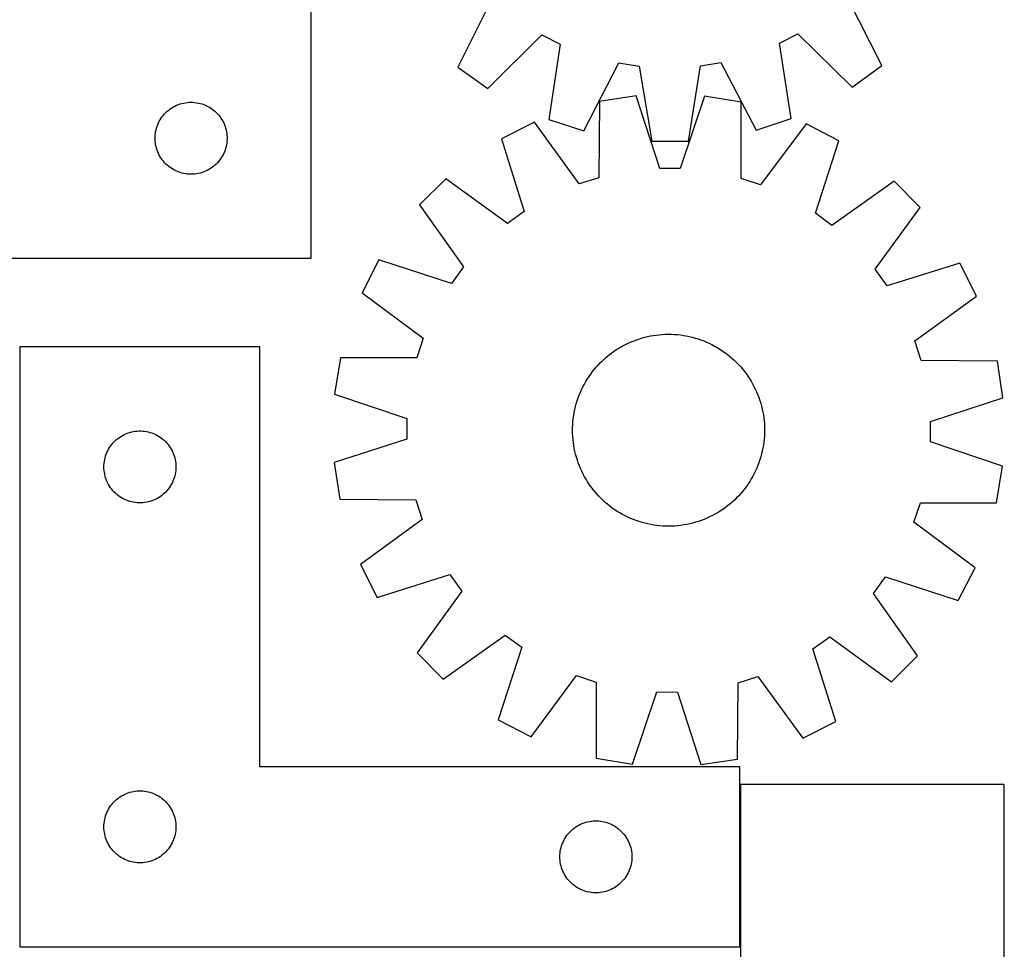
# Model space of a CAD drawing. Header units: millimetres. Extents: x 7 to 1493, y 9 to 2993.
# Tile 11 of 13: x 1083 to 1493, y 2113 to 2501. Entities that reach past the tile are written whole.
import ezdxf

# ---------------------------------------------------------------- set-up
doc = ezdxf.new("R2010")
doc.units = ezdxf.units.MM
doc.layers.add('COMMON', color=5, linetype='CONTINUOUS', true_color=0x0000ff)
doc.layers.add('CUT', color=7, linetype='CONTINUOUS', true_color=0x000000)

msp = doc.modelspace()

# ---------------------------------------------------------------- linework, layer by layer
at = {"layer": 'COMMON'}
msp.add_line((1383.350701, 2181.972525), (1383.350701, 2114.348606), dxfattribs=at)
at = {"layer": 'CUT'}
for p, q in [((1204.558714, 2401.33571), (1204.558714, 2701.33571)), ((1279.845589, 2509.431325), (1265.687806, 2480.996629)), ((1442.465345, 2481.659772), (1428.094629, 2509.987449)), ((1399.758634, 2490.899803), (1407.383774, 2494.821105)), ((1407.383774, 2494.821105), (1430.051781, 2472.569448)), ((1278.169219, 2471.999694), (1300.669646, 2494.42079)), ((1300.669646, 2494.42079), (1308.323991, 2490.556805)), ((1404.672263, 2459.517785), (1399.758634, 2490.899803)), ((1308.323991, 2490.556805), (1303.645943, 2459.138807)), ((1318.296679, 2454.439182), (1332.767356, 2482.715925)), ((1332.767356, 2482.715925), (1341.241108, 2481.406381)), ((1366.911095, 2481.502676), (1375.374783, 2482.875758)), ((1375.374783, 2482.875758), (1390.057198, 2454.708376)), ((1265.687806, 2480.996629), (1278.169219, 2471.999694)), ((1341.241108, 2481.406381), (1346.500715, 2450.080492)), ((1361.886657, 2450.138209), (1366.911095, 2481.502676)), ((1430.051781, 2472.569448), (1442.465345, 2481.659772)), ((1150.738647, 2465.841126), (1151.490433, 2466.018546)), ((1151.490433, 2466.018546), (1152.250355, 2466.157029)), ((1152.250355, 2466.157029), (1153.016399, 2466.256209)), ((1153.016399, 2466.256209), (1153.786533, 2466.315822)), ((1153.786533, 2466.315822), (1154.558714, 2466.33571)), ((1154.558714, 2466.33571), (1155.330895, 2466.315822)), ((1155.330895, 2466.315822), (1156.101029, 2466.256209)), ((1156.101029, 2466.256209), (1156.867072, 2466.157029)), ((1156.867072, 2466.157029), (1157.626995, 2466.018546)), ((1157.626995, 2466.018546), (1158.378781, 2465.841126)), ((1324.820589, 2466.662125), (1324.472014, 2434.899675)), ((1340.030119, 2468.986074), (1324.820589, 2466.662125)), ((1349.847674, 2438.776963), (1340.030119, 2468.986074)), ((1368.568542, 2468.830345), (1358.42189, 2438.730175)), ((1383.751804, 2466.340548), (1368.568542, 2468.830345)), ((1383.753725, 2434.576185), (1383.751804, 2466.340548)), ((1143.550433, 2461.524811), (1144.089552, 2462.077993)), ((1144.089552, 2462.077993), (1144.656432, 2462.602689)), ((1144.656432, 2462.602689), (1145.249572, 2463.097508)), ((1145.249572, 2463.097508), (1145.867397, 2463.561136)), ((1145.867397, 2463.561136), (1146.508271, 2463.992344)), ((1146.508271, 2463.992344), (1147.170493, 2464.389989)), ((1147.170493, 2464.389989), (1147.852307, 2464.753017)), ((1147.852307, 2464.753017), (1148.551905, 2465.080464)), ((1148.551905, 2465.080464), (1149.267433, 2465.371463)), ((1149.267433, 2465.371463), (1149.996991, 2465.625241)), ((1149.996991, 2465.625241), (1150.738647, 2465.841126)), ((1158.378781, 2465.841126), (1159.120436, 2465.625241)), ((1159.120436, 2465.625241), (1159.849995, 2465.371463)), ((1159.849995, 2465.371463), (1160.565522, 2465.080464)), ((1160.565522, 2465.080464), (1161.265121, 2464.753017)), ((1161.265121, 2464.753017), (1161.946935, 2464.389989)), ((1161.946935, 2464.389989), (1162.609157, 2463.992344)), ((1162.609157, 2463.992344), (1163.25003, 2463.561136)), ((1163.25003, 2463.561136), (1163.867856, 2463.097508)), ((1163.867856, 2463.097508), (1164.460996, 2462.602689)), ((1164.460996, 2462.602689), (1165.027876, 2462.077993)), ((1165.027876, 2462.077993), (1165.566994, 2461.524811)), ((1140.97318, 2457.694426), (1141.318532, 2458.385362)), ((1141.318532, 2458.385362), (1141.698994, 2459.057603)), ((1141.698994, 2459.057603), (1142.113559, 2459.709366)), ((1142.113559, 2459.709366), (1142.561125, 2460.338925)), ((1142.561125, 2460.338925), (1143.040507, 2460.944608)), ((1143.040507, 2460.944608), (1143.550433, 2461.524811)), ((1165.566994, 2461.524811), (1166.076921, 2460.944608)), ((1166.076921, 2460.944608), (1166.556303, 2460.338925)), ((1166.556303, 2460.338925), (1167.003869, 2459.709366)), ((1167.003869, 2459.709366), (1167.418433, 2459.057603)), ((1167.418433, 2459.057603), (1167.798896, 2458.385362)), ((1167.798896, 2458.385362), (1168.144248, 2457.694426)), ((1297.630813, 2457.991375), (1283.88383, 2451.081165)), ((1316.302991, 2432.294594), (1297.630813, 2457.991375)), ((1303.645943, 2459.138807), (1318.296679, 2454.439182)), ((1390.057198, 2454.708376), (1404.672263, 2459.517785)), ((1139.682874, 2453.261686), (1139.801745, 2454.024922)), ((1139.801745, 2454.024922), (1139.959748, 2454.781027)), ((1139.959748, 2454.781027), (1140.156466, 2455.527995)), ((1140.156466, 2455.527995), (1140.391375, 2456.263846)), ((1140.391375, 2456.263846), (1140.663854, 2456.986629)), ((1140.663854, 2456.986629), (1140.97318, 2457.694426)), ((1168.144248, 2457.694426), (1168.453573, 2456.986629)), ((1168.453573, 2456.986629), (1168.726052, 2456.263846)), ((1168.726052, 2456.263846), (1168.960962, 2455.527995)), ((1168.960962, 2455.527995), (1169.157679, 2454.781027)), ((1169.157679, 2454.781027), (1169.315683, 2454.024922)), ((1169.315683, 2454.024922), (1169.434554, 2453.261686)), ((1410.845334, 2457.373583), (1391.893831, 2431.882109)), ((1424.516086, 2450.31376), (1410.845334, 2457.373583)), ((1139.563687, 2451.721929), (1139.603451, 2452.493342)), ((1139.563687, 2450.949492), (1139.563687, 2451.721929)), ((1139.603451, 2450.178079), (1139.563687, 2450.949492)), ((1139.603451, 2452.493342), (1139.682874, 2453.261686)), ((1139.682874, 2449.409735), (1139.603451, 2450.178079)), ((1169.434554, 2453.261686), (1169.513977, 2452.493342)), ((1169.513977, 2450.178079), (1169.434554, 2449.409735)), ((1169.513977, 2452.493342), (1169.553741, 2451.721929)), ((1169.553741, 2450.949492), (1169.513977, 2450.178079)), ((1169.553741, 2451.721929), (1169.553741, 2450.949492)), ((1283.88383, 2451.081165), (1293.367452, 2420.765564)), ((1346.500715, 2450.080492), (1361.886657, 2450.138209)), ((1414.702184, 2420.103462), (1424.516086, 2450.31376)), ((1139.801745, 2448.646499), (1139.682874, 2449.409735)), ((1139.959748, 2447.890394), (1139.801745, 2448.646499)), ((1140.156466, 2447.143426), (1139.959748, 2447.890394)), ((1140.391375, 2446.407575), (1140.156466, 2447.143426)), ((1140.663854, 2445.684792), (1140.391375, 2446.407575)), ((1140.97318, 2444.976995), (1140.663854, 2445.684792)), ((1168.453573, 2445.684792), (1168.144248, 2444.976995)), ((1168.726052, 2446.407575), (1168.453573, 2445.684792)), ((1168.960962, 2447.143426), (1168.726052, 2446.407575)), ((1169.157679, 2447.890394), (1168.960962, 2447.143426)), ((1169.315683, 2448.646499), (1169.157679, 2447.890394)), ((1169.434554, 2449.409735), (1169.315683, 2448.646499)), ((1141.318532, 2444.286059), (1140.97318, 2444.976995)), ((1141.698994, 2443.613818), (1141.318532, 2444.286059)), ((1142.113559, 2442.962055), (1141.698994, 2443.613818)), ((1142.561125, 2442.332496), (1142.113559, 2442.962055)), ((1143.040507, 2441.726813), (1142.561125, 2442.332496)), ((1143.550433, 2441.14661), (1143.040507, 2441.726813)), ((1166.076921, 2441.726813), (1165.566994, 2441.14661)), ((1166.556303, 2442.332496), (1166.076921, 2441.726813)), ((1167.003869, 2442.962055), (1166.556303, 2442.332496)), ((1167.418433, 2443.613818), (1167.003869, 2442.962055)), ((1167.798896, 2444.286059), (1167.418433, 2443.613818)), ((1168.144248, 2444.976995), (1167.798896, 2444.286059)), ((1144.089552, 2440.593428), (1143.550433, 2441.14661)), ((1144.656432, 2440.068732), (1144.089552, 2440.593428)), ((1145.249572, 2439.573913), (1144.656432, 2440.068732)), ((1145.867397, 2439.110285), (1145.249572, 2439.573913)), ((1146.508271, 2438.679077), (1145.867397, 2439.110285)), ((1147.170493, 2438.281432), (1146.508271, 2438.679077)), ((1147.852307, 2437.918404), (1147.170493, 2438.281432)), ((1148.551905, 2437.590957), (1147.852307, 2437.918404)), ((1149.267433, 2437.299958), (1148.551905, 2437.590957)), ((1149.996991, 2437.04618), (1149.267433, 2437.299958)), ((1159.849995, 2437.299958), (1159.120436, 2437.04618)), ((1160.565522, 2437.590957), (1159.849995, 2437.299958)), ((1161.265121, 2437.918404), (1160.565522, 2437.590957)), ((1161.946935, 2438.281432), (1161.265121, 2437.918404)), ((1162.609157, 2438.679077), (1161.946935, 2438.281432)), ((1163.25003, 2439.110285), (1162.609157, 2438.679077)), ((1163.867856, 2439.573913), (1163.25003, 2439.110285)), ((1164.460996, 2440.068732), (1163.867856, 2439.573913)), ((1165.027876, 2440.593428), (1164.460996, 2440.068732)), ((1165.566994, 2441.14661), (1165.027876, 2440.593428)), ((1358.42189, 2438.730175), (1349.847674, 2438.776963)), ((1150.738647, 2436.830295), (1149.996991, 2437.04618)), ((1151.490433, 2436.652875), (1150.738647, 2436.830295)), ((1152.250355, 2436.514392), (1151.490433, 2436.652875)), ((1153.016399, 2436.415212), (1152.250355, 2436.514392)), ((1153.786533, 2436.355599), (1153.016399, 2436.415212)), ((1154.558714, 2436.33571), (1153.786533, 2436.355599)), ((1155.330895, 2436.355599), (1154.558714, 2436.33571)), ((1156.101029, 2436.415212), (1155.330895, 2436.355599)), ((1156.867072, 2436.514392), (1156.101029, 2436.415212)), ((1157.626995, 2436.652875), (1156.867072, 2436.514392)), ((1158.378781, 2436.830295), (1157.626995, 2436.652875)), ((1159.120436, 2437.04618), (1158.378781, 2436.830295)), ((1260.704226, 2434.432688), (1249.76544, 2423.612637)), ((1286.403264, 2415.763618), (1260.704226, 2434.432688)), ((1324.472014, 2434.899675), (1316.302991, 2432.294594)), ((1391.893831, 2431.882109), (1383.753725, 2434.576185)), ((1447.512619, 2433.413308), (1421.61137, 2415.025812)), ((1458.332671, 2422.474523), (1447.512619, 2433.413308)), ((1249.76544, 2423.612637), (1268.152937, 2397.711387)), ((1439.663601, 2396.775484), (1458.332671, 2422.474523)), ((1293.367452, 2420.765564), (1286.403264, 2415.763618)), ((1421.61137, 2415.025812), (1414.702184, 2420.103462)), ((954.558714, 2401.33571), (1204.558714, 2401.33571)), ((1232.864989, 2400.616103), (1225.805165, 2386.945352)), ((1263.075287, 2390.802202), (1232.864989, 2400.616103)), ((1268.152937, 2397.711387), (1263.075287, 2390.802202)), ((1444.665546, 2389.811296), (1439.663601, 2396.775484)), ((1474.981147, 2399.294918), (1444.665546, 2389.811296)), ((1481.891357, 2385.547935), (1474.981147, 2399.294918)), ((1225.805165, 2386.945352), (1251.29664, 2367.993849)), ((1456.194577, 2366.875757), (1481.891357, 2385.547935)), ((1251.29664, 2367.993849), (1248.602563, 2359.853743)), ((1339.899668, 2367.242025), (1341.087526, 2367.651903)), ((1341.087526, 2367.651903), (1342.287672, 2368.024268)), ((1342.287672, 2368.024268), (1343.498923, 2368.358752)), ((1343.498923, 2368.358752), (1344.720082, 2368.655024)), ((1344.720082, 2368.655024), (1345.949944, 2368.912792)), ((1345.949944, 2368.912792), (1347.187297, 2369.131803)), ((1347.187297, 2369.131803), (1348.430918, 2369.311839)), ((1348.430918, 2369.311839), (1349.679581, 2369.452723)), ((1349.679581, 2369.452723), (1350.932053, 2369.554317)), ((1350.932053, 2369.554317), (1352.187097, 2369.616519)), ((1352.187097, 2369.616519), (1353.443477, 2369.639268)), ((1353.443477, 2369.639268), (1354.699951, 2369.622542)), ((1354.699951, 2369.622542), (1355.95528, 2369.566358)), ((1355.95528, 2369.566358), (1357.208224, 2369.470771)), ((1357.208224, 2369.470771), (1358.457548, 2369.335875)), ((1358.457548, 2369.335875), (1359.702018, 2369.161803)), ((1359.702018, 2369.161803), (1360.940406, 2368.948728)), ((1360.940406, 2368.948728), (1362.171491, 2368.696859)), ((1362.171491, 2368.696859), (1363.394056, 2368.406445)), ((1363.394056, 2368.406445), (1364.606896, 2368.077772)), ((1364.606896, 2368.077772), (1365.808814, 2367.711166)), ((1365.808814, 2367.711166), (1366.998624, 2367.306987)), ((1183.250701, 2364.348606), (1083.250701, 2364.348606)), ((1083.250701, 2364.348606), (1083.250701, 2114.348606)), ((1183.250701, 2189.348606), (1183.250701, 2364.348606)), ((1332.025394, 2363.361023), (1333.095232, 2364.020154)), ((1333.095232, 2364.020154), (1334.185246, 2364.645355)), ((1334.185246, 2364.645355), (1335.29436, 2365.236009)), ((1335.29436, 2365.236009), (1336.42148, 2365.791534)), ((1336.42148, 2365.791534), (1337.565493, 2366.311381)), ((1337.565493, 2366.311381), (1338.725271, 2366.795037)), ((1338.725271, 2366.795037), (1339.899668, 2367.242025)), ((1366.998624, 2367.306987), (1368.17515, 2366.865634)), ((1368.17515, 2366.865634), (1369.337233, 2366.387544)), ((1369.337233, 2366.387544), (1370.483726, 2365.873188)), ((1370.483726, 2365.873188), (1371.613496, 2365.323074)), ((1371.613496, 2365.323074), (1372.725429, 2364.737744)), ((1372.725429, 2364.737744), (1373.818428, 2364.117776)), ((1373.818428, 2364.117776), (1374.891414, 2363.463783)), ((1374.891414, 2363.463783), (1375.943328, 2362.776408)), ((1458.799657, 2358.706735), (1456.194577, 2366.875757)), ((1216.8382, 2359.851822), (1214.348404, 2344.66856)), ((1248.602563, 2359.853743), (1216.8382, 2359.851822)), ((1326.08766, 2358.732404), (1327.01504, 2359.580327)), ((1327.01504, 2359.580327), (1327.968596, 2360.398703)), ((1327.968596, 2360.398703), (1328.947387, 2361.186722)), ((1328.947387, 2361.186722), (1329.950447, 2361.943608)), ((1329.950447, 2361.943608), (1330.976787, 2362.668614)), ((1330.976787, 2362.668614), (1332.025394, 2363.361023)), ((1375.943328, 2362.776408), (1376.973133, 2362.056332)), ((1376.973133, 2362.056332), (1377.97981, 2361.304263)), ((1377.97981, 2361.304263), (1378.962368, 2360.520946)), ((1378.962368, 2360.520946), (1379.919837, 2359.707152)), ((1379.919837, 2359.707152), (1380.851271, 2358.863684)), ((1322.657803, 2355.062386), (1323.471597, 2356.019855)), ((1323.471597, 2356.019855), (1324.315064, 2356.951289)), ((1324.315064, 2356.951289), (1325.187372, 2357.85577)), ((1325.187372, 2357.85577), (1326.08766, 2358.732404)), ((1380.851271, 2358.863684), (1381.755752, 2357.991376)), ((1381.755752, 2357.991376), (1382.632387, 2357.091088)), ((1382.632387, 2357.091088), (1383.48031, 2356.163709)), ((1383.48031, 2356.163709), (1384.298685, 2355.210153)), ((1384.298685, 2355.210153), (1385.086704, 2354.231361)), ((1490.562108, 2358.358159), (1458.799657, 2358.706735)), ((1492.886056, 2343.148629), (1490.562108, 2358.358159)), ((1319.714966, 2350.991432), (1320.40234, 2352.043346)), ((1320.40234, 2352.043346), (1321.122417, 2353.07315)), ((1321.122417, 2353.07315), (1321.874485, 2354.079828)), ((1321.874485, 2354.079828), (1322.657803, 2355.062386)), ((1385.086704, 2354.231361), (1385.84359, 2353.228301)), ((1385.84359, 2353.228301), (1386.568596, 2352.201961)), ((1386.568596, 2352.201961), (1387.261006, 2351.153355)), ((1387.261006, 2351.153355), (1387.920136, 2350.083516)), ((1317.30556, 2346.583743), (1317.855674, 2347.713514)), ((1317.855674, 2347.713514), (1318.441004, 2348.825447)), ((1318.441004, 2348.825447), (1319.060972, 2349.918446)), ((1319.060972, 2349.918446), (1319.714966, 2350.991432)), ((1387.920136, 2350.083516), (1388.545337, 2348.993502)), ((1388.545337, 2348.993502), (1389.135991, 2347.884388)), ((1389.135991, 2347.884388), (1389.691516, 2346.757268)), ((1214.348404, 2344.66856), (1244.448573, 2334.521908)), ((1315.467583, 2341.908832), (1315.871762, 2343.098641)), ((1315.871762, 2343.098641), (1316.313114, 2344.275168)), ((1316.313114, 2344.275168), (1316.791204, 2345.437251)), ((1316.791204, 2345.437251), (1317.30556, 2346.583743)), ((1389.691516, 2346.757268), (1390.211363, 2345.613255)), ((1390.211363, 2345.613255), (1390.695019, 2344.453478)), ((1390.695019, 2344.453478), (1391.142007, 2343.27908)), ((1391.142007, 2343.27908), (1391.551886, 2342.091223)), ((1462.676946, 2333.331074), (1492.886056, 2343.148629)), ((1314.48189, 2338.271508), (1314.772304, 2339.494074)), ((1314.772304, 2339.494074), (1315.100976, 2340.706914)), ((1315.100976, 2340.706914), (1315.467583, 2341.908832)), ((1391.551886, 2342.091223), (1391.92425, 2340.891076)), ((1391.92425, 2340.891076), (1392.258734, 2339.679826)), ((1392.258734, 2339.679826), (1392.555006, 2338.458667)), ((1313.842873, 2334.557566), (1314.016945, 2335.802036)), ((1314.016945, 2335.802036), (1314.230021, 2337.040424)), ((1314.230021, 2337.040424), (1314.48189, 2338.271508)), ((1392.555006, 2338.458667), (1392.812775, 2337.228804)), ((1392.812775, 2337.228804), (1393.031785, 2335.991452)), ((1393.031785, 2335.991452), (1393.211821, 2334.74783)), ((1393.211821, 2334.74783), (1393.352706, 2333.499168)), ((1244.448573, 2334.521908), (1244.401785, 2325.947692)), ((1313.53948, 2329.543495), (1313.556206, 2330.799969)), ((1313.556206, 2330.799969), (1313.61239, 2332.055297)), ((1313.61239, 2332.055297), (1313.707977, 2333.308242)), ((1313.707977, 2333.308242), (1313.842873, 2334.557566)), ((1393.352706, 2333.499168), (1393.454299, 2332.246696)), ((1393.454299, 2332.246696), (1393.516501, 2330.991651)), ((1393.516501, 2330.991651), (1393.53925, 2329.735271)), ((1462.630158, 2324.756858), (1462.676946, 2333.331074)), ((1124.247487, 2326.346194), (1124.877045, 2326.793761)), ((1124.877045, 2326.793761), (1125.528809, 2327.208325)), ((1125.528809, 2327.208325), (1126.20105, 2327.588788)), ((1126.20105, 2327.588788), (1126.891985, 2327.93414)), ((1126.891985, 2327.93414), (1127.599783, 2328.243465)), ((1127.599783, 2328.243465), (1128.322565, 2328.515944)), ((1128.322565, 2328.515944), (1129.058416, 2328.750854)), ((1129.058416, 2328.750854), (1129.805385, 2328.947571)), ((1129.805385, 2328.947571), (1130.56149, 2329.105575)), ((1130.56149, 2329.105575), (1131.324726, 2329.224446)), ((1131.324726, 2329.224446), (1132.093069, 2329.303869)), ((1132.093069, 2329.303869), (1132.864482, 2329.343633)), ((1132.864482, 2329.343633), (1133.63692, 2329.343633)), ((1133.63692, 2329.343633), (1134.408333, 2329.303869)), ((1134.408333, 2329.303869), (1135.176676, 2329.224446)), ((1135.176676, 2329.224446), (1135.939912, 2329.105575)), ((1135.939912, 2329.105575), (1136.696017, 2328.947571)), ((1136.696017, 2328.947571), (1137.442986, 2328.750854)), ((1137.442986, 2328.750854), (1138.178837, 2328.515944)), ((1138.178837, 2328.515944), (1138.901619, 2328.243465)), ((1138.901619, 2328.243465), (1139.609417, 2327.93414)), ((1139.609417, 2327.93414), (1140.300352, 2327.588788)), ((1140.300352, 2327.588788), (1140.972593, 2327.208325)), ((1140.972593, 2327.208325), (1141.624357, 2326.793761)), ((1141.624357, 2326.793761), (1142.253915, 2326.346194)), ((1313.56223, 2328.287115), (1313.53948, 2329.543495)), ((1313.624432, 2327.03207), (1313.56223, 2328.287115)), ((1313.726025, 2325.779598), (1313.624432, 2327.03207)), ((1393.466341, 2327.223469), (1393.370753, 2325.970524)), ((1393.522525, 2328.478797), (1393.466341, 2327.223469)), ((1393.53925, 2329.735271), (1393.522525, 2328.478797)), ((1120.196422, 2321.736827), (1120.594068, 2322.399049)), ((1120.594068, 2322.399049), (1121.025276, 2323.039922)), ((1121.025276, 2323.039922), (1121.488904, 2323.657748)), ((1121.488904, 2323.657748), (1121.983722, 2324.250887)), ((1121.983722, 2324.250887), (1122.508418, 2324.817768)), ((1122.508418, 2324.817768), (1123.061601, 2325.356886)), ((1123.061601, 2325.356886), (1123.641803, 2325.866812)), ((1123.641803, 2325.866812), (1124.247487, 2326.346194)), ((1142.253915, 2326.346194), (1142.859599, 2325.866812)), ((1142.859599, 2325.866812), (1143.439801, 2325.356886)), ((1143.439801, 2325.356886), (1143.992984, 2324.817768)), ((1143.992984, 2324.817768), (1144.51768, 2324.250887)), ((1144.51768, 2324.250887), (1145.012498, 2323.657748)), ((1145.012498, 2323.657748), (1145.476126, 2323.039922)), ((1145.476126, 2323.039922), (1145.907334, 2322.399049)), ((1145.907334, 2322.399049), (1146.30498, 2321.736827)), ((1244.401785, 2325.947692), (1214.192674, 2316.130137)), ((1313.866909, 2324.530936), (1313.726025, 2325.779598)), ((1314.046945, 2323.287314), (1313.866909, 2324.530936)), ((1314.265956, 2322.049962), (1314.046945, 2323.287314)), ((1393.061786, 2323.47673), (1392.84871, 2322.238342)), ((1393.235857, 2324.7212), (1393.061786, 2323.47673)), ((1393.370753, 2325.970524), (1393.235857, 2324.7212)), ((1492.730327, 2314.610206), (1462.630158, 2324.756858)), ((1118.745285, 2318.168672), (1118.96117, 2318.910328)), ((1118.96117, 2318.910328), (1119.214949, 2319.639887)), ((1119.214949, 2319.639887), (1119.505947, 2320.355414)), ((1119.505947, 2320.355414), (1119.833395, 2321.055013)), ((1119.833395, 2321.055013), (1120.196422, 2321.736827)), ((1146.30498, 2321.736827), (1146.668007, 2321.055013)), ((1146.668007, 2321.055013), (1146.995455, 2320.355414)), ((1146.995455, 2320.355414), (1147.286453, 2319.639887)), ((1147.286453, 2319.639887), (1147.540232, 2318.910328)), ((1147.540232, 2318.910328), (1147.756117, 2318.168672)), ((1314.523724, 2320.820099), (1314.265956, 2322.049962)), ((1314.819997, 2319.59894), (1314.523724, 2320.820099)), ((1315.15448, 2318.38769), (1314.819997, 2319.59894)), ((1315.526845, 2317.187543), (1315.15448, 2318.38769)), ((1391.977754, 2318.571852), (1391.611148, 2317.369934)), ((1392.306427, 2319.784692), (1391.977754, 2318.571852)), ((1392.596841, 2321.007258), (1392.306427, 2319.784692)), ((1392.84871, 2322.238342), (1392.596841, 2321.007258)), ((1118.250701, 2314.348606), (1118.27059, 2315.120787)), ((1118.27059, 2313.576424), (1118.250701, 2314.348606)), ((1118.27059, 2315.120787), (1118.330203, 2315.890921)), ((1118.330203, 2315.890921), (1118.429383, 2316.656964)), ((1118.429383, 2316.656964), (1118.567866, 2317.416887)), ((1118.567866, 2317.416887), (1118.745285, 2318.168672)), ((1147.756117, 2318.168672), (1147.933536, 2317.416887)), ((1147.933536, 2317.416887), (1148.072019, 2316.656964)), ((1148.072019, 2316.656964), (1148.171199, 2315.890921)), ((1148.171199, 2315.890921), (1148.230812, 2315.120787)), ((1148.230812, 2315.120787), (1148.250701, 2314.348606)), ((1148.250701, 2314.348606), (1148.230812, 2313.576424)), ((1214.192674, 2316.130137), (1216.516623, 2300.920607)), ((1315.936724, 2315.999686), (1315.526845, 2317.187543)), ((1316.383712, 2314.825288), (1315.936724, 2315.999686)), ((1316.867368, 2313.665511), (1316.383712, 2314.825288)), ((1390.765617, 2315.003598), (1390.287527, 2313.841515)), ((1391.206969, 2316.180125), (1390.765617, 2315.003598)), ((1391.611148, 2317.369934), (1391.206969, 2316.180125)), ((1490.24053, 2299.426944), (1492.730327, 2314.610206)), ((1118.330203, 2312.806291), (1118.27059, 2313.576424)), ((1118.429383, 2312.040247), (1118.330203, 2312.806291)), ((1118.567866, 2311.280325), (1118.429383, 2312.040247)), ((1118.745285, 2310.528539), (1118.567866, 2311.280325)), ((1118.96117, 2309.786883), (1118.745285, 2310.528539)), ((1147.756117, 2310.528539), (1147.540232, 2309.786883)), ((1147.933536, 2311.280325), (1147.756117, 2310.528539)), ((1148.072019, 2312.040247), (1147.933536, 2311.280325)), ((1148.171199, 2312.806291), (1148.072019, 2312.040247)), ((1148.230812, 2313.576424), (1148.171199, 2312.806291)), ((1317.387215, 2312.521498), (1316.867368, 2313.665511)), ((1317.942739, 2311.394378), (1317.387215, 2312.521498)), ((1318.533393, 2310.285264), (1317.942739, 2311.394378)), ((1319.158594, 2309.19525), (1318.533393, 2310.285264)), ((1388.637726, 2310.453319), (1388.017759, 2309.36032)), ((1389.223056, 2311.565252), (1388.637726, 2310.453319)), ((1389.773171, 2312.695023), (1389.223056, 2311.565252)), ((1390.287527, 2313.841515), (1389.773171, 2312.695023)), ((1119.214949, 2309.057324), (1118.96117, 2309.786883)), ((1119.505947, 2308.341797), (1119.214949, 2309.057324)), ((1119.833395, 2307.642199), (1119.505947, 2308.341797)), ((1120.196422, 2306.960385), (1119.833395, 2307.642199)), ((1120.594068, 2306.298163), (1120.196422, 2306.960385)), ((1121.025276, 2305.657289), (1120.594068, 2306.298163)), ((1145.907334, 2306.298163), (1145.476126, 2305.657289)), ((1146.30498, 2306.960385), (1145.907334, 2306.298163)), ((1146.668007, 2307.642199), (1146.30498, 2306.960385)), ((1146.995455, 2308.341797), (1146.668007, 2307.642199)), ((1147.286453, 2309.057324), (1146.995455, 2308.341797)), ((1147.540232, 2309.786883), (1147.286453, 2309.057324)), ((1319.817725, 2308.125412), (1319.158594, 2309.19525)), ((1320.510135, 2307.076805), (1319.817725, 2308.125412)), ((1321.23514, 2306.050465), (1320.510135, 2307.076805)), ((1321.992026, 2305.047405), (1321.23514, 2306.050465)), ((1385.956314, 2306.205616), (1385.204246, 2305.198938)), ((1386.676391, 2307.23542), (1385.956314, 2306.205616)), ((1387.363765, 2308.287334), (1386.676391, 2307.23542)), ((1388.017759, 2309.36032), (1387.363765, 2308.287334)), ((1121.488904, 2305.039463), (1121.025276, 2305.657289)), ((1121.983722, 2304.446324), (1121.488904, 2305.039463)), ((1122.508418, 2303.879443), (1121.983722, 2304.446324)), ((1123.061601, 2303.340325), (1122.508418, 2303.879443)), ((1123.641803, 2302.830399), (1123.061601, 2303.340325)), ((1124.247487, 2302.351017), (1123.641803, 2302.830399)), ((1124.877045, 2301.90345), (1124.247487, 2302.351017)), ((1125.528809, 2301.488886), (1124.877045, 2301.90345)), ((1141.624357, 2301.90345), (1140.972593, 2301.488886)), ((1142.253915, 2302.351017), (1141.624357, 2301.90345)), ((1142.859599, 2302.830399), (1142.253915, 2302.351017)), ((1143.439801, 2303.340325), (1142.859599, 2302.830399)), ((1143.992984, 2303.879443), (1143.439801, 2303.340325)), ((1144.51768, 2304.446324), (1143.992984, 2303.879443)), ((1145.012498, 2305.039463), (1144.51768, 2304.446324)), ((1145.476126, 2305.657289), (1145.012498, 2305.039463)), ((1322.780046, 2304.068613), (1321.992026, 2305.047405)), ((1323.598421, 2303.115057), (1322.780046, 2304.068613)), ((1324.446344, 2302.187678), (1323.598421, 2303.115057)), ((1325.322979, 2301.28739), (1324.446344, 2302.187678)), ((1382.763667, 2302.327477), (1381.891359, 2301.422996)), ((1383.607134, 2303.258911), (1382.763667, 2302.327477)), ((1384.420928, 2304.21638), (1383.607134, 2303.258911)), ((1385.204246, 2305.198938), (1384.420928, 2304.21638)), ((1126.20105, 2301.108424), (1125.528809, 2301.488886)), ((1126.891985, 2300.763072), (1126.20105, 2301.108424)), ((1127.599783, 2300.453746), (1126.891985, 2300.763072)), ((1128.322565, 2300.181267), (1127.599783, 2300.453746)), ((1129.058416, 2299.946358), (1128.322565, 2300.181267)), ((1129.805385, 2299.74964), (1129.058416, 2299.946358)), ((1130.56149, 2299.591636), (1129.805385, 2299.74964)), ((1131.324726, 2299.472766), (1130.56149, 2299.591636)), ((1132.093069, 2299.393343), (1131.324726, 2299.472766)), ((1132.864482, 2299.353579), (1132.093069, 2299.393343)), ((1133.63692, 2299.353579), (1132.864482, 2299.353579)), ((1134.408333, 2299.393343), (1133.63692, 2299.353579)), ((1135.176676, 2299.472766), (1134.408333, 2299.393343)), ((1135.939912, 2299.591636), (1135.176676, 2299.472766)), ((1136.696017, 2299.74964), (1135.939912, 2299.591636)), ((1137.442986, 2299.946358), (1136.696017, 2299.74964)), ((1138.178837, 2300.181267), (1137.442986, 2299.946358)), ((1138.901619, 2300.453746), (1138.178837, 2300.181267)), ((1139.609417, 2300.763072), (1138.901619, 2300.453746)), ((1140.300352, 2301.108424), (1139.609417, 2300.763072)), ((1140.972593, 2301.488886), (1140.300352, 2301.108424)), ((1216.516623, 2300.920607), (1248.279073, 2300.572031)), ((1248.279073, 2300.572031), (1250.884154, 2292.403009)), ((1326.227459, 2300.415082), (1325.322979, 2301.28739)), ((1327.158894, 2299.571614), (1326.227459, 2300.415082)), ((1328.116362, 2298.75782), (1327.158894, 2299.571614)), ((1329.09892, 2297.974503), (1328.116362, 2298.75782)), ((1330.105598, 2297.222434), (1329.09892, 2297.974503)), ((1378.131344, 2298.092044), (1377.128283, 2297.335158)), ((1379.110135, 2298.880063), (1378.131344, 2298.092044)), ((1380.063691, 2299.698439), (1379.110135, 2298.880063)), ((1380.991071, 2300.546362), (1380.063691, 2299.698439)), ((1381.891359, 2301.422996), (1380.991071, 2300.546362)), ((1455.782091, 2291.284917), (1458.476168, 2299.425023)), ((1458.476168, 2299.425023), (1490.24053, 2299.426944)), ((1331.135402, 2296.502358), (1330.105598, 2297.222434)), ((1332.187316, 2295.814983), (1331.135402, 2296.502358)), ((1333.260302, 2295.16099), (1332.187316, 2295.814983)), ((1334.353301, 2294.541022), (1333.260302, 2295.16099)), ((1335.465235, 2293.955692), (1334.353301, 2294.541022)), ((1336.595005, 2293.405578), (1335.465235, 2293.955692)), ((1371.78437, 2294.042757), (1370.657251, 2293.487232)), ((1372.893485, 2294.633411), (1371.78437, 2294.042757)), ((1373.983499, 2295.258612), (1372.893485, 2294.633411)), ((1375.053337, 2295.917743), (1373.983499, 2295.258612)), ((1376.101943, 2296.610152), (1375.053337, 2295.917743)), ((1377.128283, 2297.335158), (1376.101943, 2296.610152)), ((1250.884154, 2292.403009), (1225.187374, 2273.730831)), ((1337.741497, 2292.891222), (1336.595005, 2293.405578)), ((1338.90358, 2292.413132), (1337.741497, 2292.891222)), ((1340.080107, 2291.971779), (1338.90358, 2292.413132)), ((1341.269916, 2291.567601), (1340.080107, 2291.971779)), ((1342.471834, 2291.200994), (1341.269916, 2291.567601)), ((1343.684674, 2290.872321), (1342.471834, 2291.200994)), ((1344.90724, 2290.581907), (1343.684674, 2290.872321)), ((1346.138324, 2290.330038), (1344.90724, 2290.581907)), ((1347.376713, 2290.116963), (1346.138324, 2290.330038)), ((1348.621183, 2289.942891), (1347.376713, 2290.116963)), ((1349.870506, 2289.807995), (1348.621183, 2289.942891)), ((1351.123451, 2289.712408), (1349.870506, 2289.807995)), ((1352.37878, 2289.656224), (1351.123451, 2289.712408)), ((1353.635254, 2289.639498), (1352.37878, 2289.656224)), ((1354.891633, 2289.662247), (1353.635254, 2289.639498)), ((1356.146678, 2289.724449), (1354.891633, 2289.662247)), ((1357.39915, 2289.826043), (1356.146678, 2289.724449)), ((1358.647813, 2289.966927), (1357.39915, 2289.826043)), ((1359.891434, 2290.146963), (1358.647813, 2289.966927)), ((1361.128786, 2290.365974), (1359.891434, 2290.146963)), ((1362.358649, 2290.623742), (1361.128786, 2290.365974)), ((1363.579808, 2290.920014), (1362.358649, 2290.623742)), ((1364.791059, 2291.254498), (1363.579808, 2290.920014)), ((1365.991205, 2291.626863), (1364.791059, 2291.254498)), ((1367.179063, 2292.036741), (1365.991205, 2291.626863)), ((1368.35346, 2292.483729), (1367.179063, 2292.036741)), ((1369.513237, 2292.967385), (1368.35346, 2292.483729)), ((1370.657251, 2293.487232), (1369.513237, 2292.967385)), ((1481.273566, 2272.333414), (1455.782091, 2291.284917)), ((1225.187374, 2273.730831), (1232.097583, 2259.983848)), ((1232.097583, 2259.983848), (1262.413184, 2269.46747)), ((1262.413184, 2269.46747), (1267.41513, 2262.503282)), ((1474.213742, 2258.662663), (1481.273566, 2272.333414)), ((1438.925794, 2261.567379), (1444.003444, 2268.476564)), ((1444.003444, 2268.476564), (1474.213742, 2258.662663)), ((1267.41513, 2262.503282), (1248.74606, 2236.804243)), ((1457.313291, 2235.666129), (1438.925794, 2261.567379)), ((1259.566111, 2225.865458), (1285.467361, 2244.252954)), ((1285.467361, 2244.252954), (1292.376546, 2239.175304)), ((1413.711279, 2238.513202), (1420.675466, 2243.515148)), ((1420.675466, 2243.515148), (1446.374505, 2224.846078)), ((1248.74606, 2236.804243), (1259.566111, 2225.865458)), ((1292.376546, 2239.175304), (1282.562645, 2208.965006)), ((1423.194901, 2208.197601), (1413.711279, 2238.513202)), ((1446.374505, 2224.846078), (1457.313291, 2235.666129)), ((1296.233396, 2201.905183), (1315.1849, 2227.396657)), ((1315.1849, 2227.396657), (1323.325005, 2224.702581)), ((1323.325005, 2224.702581), (1323.326926, 2192.938218)), ((1382.258142, 2192.616641), (1382.606717, 2224.379091)), ((1382.606717, 2224.379091), (1390.775739, 2226.984172)), ((1390.775739, 2226.984172), (1409.447917, 2201.287391)), ((1338.510189, 2190.448421), (1348.656841, 2220.548591)), ((1348.656841, 2220.548591), (1357.231057, 2220.501803)), ((1357.231057, 2220.501803), (1367.048611, 2190.292692)), ((1282.562645, 2208.965006), (1296.233396, 2201.905183)), ((1409.447917, 2201.287391), (1423.194901, 2208.197601)), ((1323.326926, 2192.938218), (1338.510189, 2190.448421)), ((1367.048611, 2190.292692), (1382.258142, 2192.616641)), ((1383.250701, 2189.348606), (1183.250701, 2189.348606)), ((1383.250701, 2114.348606), (1383.250701, 2189.348606)), ((1128.322565, 2178.515944), (1129.058416, 2178.750854)), ((1129.058416, 2178.750854), (1129.805385, 2178.947571)), ((1129.805385, 2178.947571), (1130.56149, 2179.105575)), ((1130.56149, 2179.105575), (1131.324726, 2179.224446)), ((1131.324726, 2179.224446), (1132.093069, 2179.303869)), ((1132.093069, 2179.303869), (1132.864482, 2179.343633)), ((1132.864482, 2179.343633), (1133.63692, 2179.343633)), ((1133.63692, 2179.343633), (1134.408333, 2179.303869)), ((1134.408333, 2179.303869), (1135.176676, 2179.224446)), ((1135.176676, 2179.224446), (1135.939912, 2179.105575)), ((1135.939912, 2179.105575), (1136.696017, 2178.947571)), ((1136.696017, 2178.947571), (1137.442986, 2178.750854)), ((1137.442986, 2178.750854), (1138.178837, 2178.515944)), ((1383.450702, 2181.972525), (1383.450702, 2001.972525)), ((1493.450702, 2181.972525), (1383.450702, 2181.972525)), ((1493.450702, 2001.972525), (1493.450702, 2181.972525)), ((1121.983722, 2174.250887), (1122.508418, 2174.817768)), ((1122.508418, 2174.817768), (1123.061601, 2175.356886)), ((1123.061601, 2175.356886), (1123.641803, 2175.866812)), ((1123.641803, 2175.866812), (1124.247487, 2176.346194)), ((1124.247487, 2176.346194), (1124.877045, 2176.793761)), ((1124.877045, 2176.793761), (1125.528809, 2177.208325)), ((1125.528809, 2177.208325), (1126.20105, 2177.588788)), ((1126.20105, 2177.588788), (1126.891985, 2177.93414)), ((1126.891985, 2177.93414), (1127.599783, 2178.243465)), ((1127.599783, 2178.243465), (1128.322565, 2178.515944)), ((1138.178837, 2178.515944), (1138.901619, 2178.243465)), ((1138.901619, 2178.243465), (1139.609417, 2177.93414)), ((1139.609417, 2177.93414), (1140.300352, 2177.588788)), ((1140.300352, 2177.588788), (1140.972593, 2177.208325)), ((1140.972593, 2177.208325), (1141.624357, 2176.793761)), ((1141.624357, 2176.793761), (1142.253915, 2176.346194)), ((1142.253915, 2176.346194), (1142.859599, 2175.866812)), ((1142.859599, 2175.866812), (1143.439801, 2175.356886)), ((1143.439801, 2175.356886), (1143.992984, 2174.817768)), ((1143.992984, 2174.817768), (1144.51768, 2174.250887)), ((1119.505947, 2170.355414), (1119.833395, 2171.055013)), ((1119.833395, 2171.055013), (1120.196422, 2171.736827)), ((1120.196422, 2171.736827), (1120.594068, 2172.399049)), ((1120.594068, 2172.399049), (1121.025276, 2173.039922)), ((1121.025276, 2173.039922), (1121.488904, 2173.657748)), ((1121.488904, 2173.657748), (1121.983722, 2174.250887)), ((1144.51768, 2174.250887), (1145.012498, 2173.657748)), ((1145.012498, 2173.657748), (1145.476126, 2173.039922)), ((1145.476126, 2173.039922), (1145.907334, 2172.399049)), ((1145.907334, 2172.399049), (1146.30498, 2171.736827)), ((1146.30498, 2171.736827), (1146.668007, 2171.055013)), ((1146.668007, 2171.055013), (1146.995455, 2170.355414)), ((1118.330203, 2165.890921), (1118.429383, 2166.656964)), ((1118.429383, 2166.656964), (1118.567866, 2167.416887)), ((1118.567866, 2167.416887), (1118.745285, 2168.168672)), ((1118.745285, 2168.168672), (1118.96117, 2168.910328)), ((1118.96117, 2168.910328), (1119.214949, 2169.639887)), ((1119.214949, 2169.639887), (1119.505947, 2170.355414)), ((1146.995455, 2170.355414), (1147.286453, 2169.639887)), ((1147.286453, 2169.639887), (1147.540232, 2168.910328)), ((1147.540232, 2168.910328), (1147.756117, 2168.168672)), ((1147.756117, 2168.168672), (1147.933536, 2167.416887)), ((1147.933536, 2167.416887), (1148.072019, 2166.656964)), ((1148.072019, 2166.656964), (1148.171199, 2165.890921)), ((1319.058416, 2166.250854), (1319.805385, 2166.447571)), ((1319.805385, 2166.447571), (1320.56149, 2166.605575)), ((1320.56149, 2166.605575), (1321.324726, 2166.724446)), ((1321.324726, 2166.724446), (1322.093069, 2166.803869)), ((1322.093069, 2166.803869), (1322.864482, 2166.843633)), ((1322.864482, 2166.843633), (1323.63692, 2166.843633)), ((1323.63692, 2166.843633), (1324.408333, 2166.803869)), ((1324.408333, 2166.803869), (1325.176676, 2166.724446)), ((1325.176676, 2166.724446), (1325.939912, 2166.605575)), ((1325.939912, 2166.605575), (1326.696017, 2166.447571)), ((1326.696017, 2166.447571), (1327.442986, 2166.250854)), ((1118.250701, 2164.348606), (1118.27059, 2165.120787)), ((1118.27059, 2163.576424), (1118.250701, 2164.348606)), ((1118.27059, 2165.120787), (1118.330203, 2165.890921)), ((1118.330203, 2162.806291), (1118.27059, 2163.576424)), ((1118.429383, 2162.040247), (1118.330203, 2162.806291)), ((1148.171199, 2162.806291), (1148.072019, 2162.040247)), ((1148.171199, 2165.890921), (1148.230812, 2165.120787)), ((1148.230812, 2163.576424), (1148.171199, 2162.806291)), ((1148.230812, 2165.120787), (1148.250701, 2164.348606)), ((1148.250701, 2164.348606), (1148.230812, 2163.576424)), ((1312.508418, 2162.317768), (1313.061601, 2162.856886)), ((1313.061601, 2162.856886), (1313.641803, 2163.366812)), ((1313.641803, 2163.366812), (1314.247487, 2163.846194)), ((1314.247487, 2163.846194), (1314.877045, 2164.293761)), ((1314.877045, 2164.293761), (1315.528809, 2164.708325)), ((1315.528809, 2164.708325), (1316.20105, 2165.088788)), ((1316.20105, 2165.088788), (1316.891985, 2165.43414)), ((1316.891985, 2165.43414), (1317.599783, 2165.743465)), ((1317.599783, 2165.743465), (1318.322565, 2166.015944)), ((1318.322565, 2166.015944), (1319.058416, 2166.250854)), ((1327.442986, 2166.250854), (1328.178837, 2166.015944)), ((1328.178837, 2166.015944), (1328.901619, 2165.743465)), ((1328.901619, 2165.743465), (1329.609417, 2165.43414)), ((1329.609417, 2165.43414), (1330.300352, 2165.088788)), ((1330.300352, 2165.088788), (1330.972593, 2164.708325)), ((1330.972593, 2164.708325), (1331.624357, 2164.293761)), ((1331.624357, 2164.293761), (1332.253915, 2163.846194)), ((1332.253915, 2163.846194), (1332.859599, 2163.366812)), ((1332.859599, 2163.366812), (1333.439801, 2162.856886)), ((1333.439801, 2162.856886), (1333.992984, 2162.317768)), ((1118.567866, 2161.280325), (1118.429383, 2162.040247)), ((1118.745285, 2160.528539), (1118.567866, 2161.280325)), ((1118.96117, 2159.786883), (1118.745285, 2160.528539)), ((1119.214949, 2159.057324), (1118.96117, 2159.786883)), ((1119.505947, 2158.341797), (1119.214949, 2159.057324)), ((1119.833395, 2157.642199), (1119.505947, 2158.341797)), ((1146.995455, 2158.341797), (1146.668007, 2157.642199)), ((1147.286453, 2159.057324), (1146.995455, 2158.341797)), ((1147.540232, 2159.786883), (1147.286453, 2159.057324)), ((1147.756117, 2160.528539), (1147.540232, 2159.786883)), ((1147.933536, 2161.280325), (1147.756117, 2160.528539)), ((1148.072019, 2162.040247), (1147.933536, 2161.280325)), ((1309.505947, 2157.855414), (1309.833395, 2158.555013)), ((1309.833395, 2158.555013), (1310.196422, 2159.236827)), ((1310.196422, 2159.236827), (1310.594068, 2159.899049)), ((1310.594068, 2159.899049), (1311.025276, 2160.539922)), ((1311.025276, 2160.539922), (1311.488904, 2161.157748)), ((1311.488904, 2161.157748), (1311.983722, 2161.750887)), ((1311.983722, 2161.750887), (1312.508418, 2162.317768)), ((1333.992984, 2162.317768), (1334.51768, 2161.750887)), ((1334.51768, 2161.750887), (1335.012498, 2161.157748)), ((1335.012498, 2161.157748), (1335.476126, 2160.539922)), ((1335.476126, 2160.539922), (1335.907334, 2159.899049)), ((1335.907334, 2159.899049), (1336.30498, 2159.236827)), ((1336.30498, 2159.236827), (1336.668007, 2158.555013)), ((1336.668007, 2158.555013), (1336.995455, 2157.855414)), ((1120.196422, 2156.960385), (1119.833395, 2157.642199)), ((1120.594068, 2156.298163), (1120.196422, 2156.960385)), ((1121.025276, 2155.657289), (1120.594068, 2156.298163)), ((1121.488904, 2155.039463), (1121.025276, 2155.657289)), ((1121.983722, 2154.446324), (1121.488904, 2155.039463)), ((1122.508418, 2153.879443), (1121.983722, 2154.446324)), ((1144.51768, 2154.446324), (1143.992984, 2153.879443)), ((1145.012498, 2155.039463), (1144.51768, 2154.446324)), ((1145.476126, 2155.657289), (1145.012498, 2155.039463)), ((1145.907334, 2156.298163), (1145.476126, 2155.657289)), ((1146.30498, 2156.960385), (1145.907334, 2156.298163)), ((1146.668007, 2157.642199), (1146.30498, 2156.960385)), ((1308.330203, 2153.390921), (1308.429383, 2154.156964)), ((1308.429383, 2154.156964), (1308.567866, 2154.916887)), ((1308.567866, 2154.916887), (1308.745285, 2155.668672)), ((1308.745285, 2155.668672), (1308.96117, 2156.410328)), ((1308.96117, 2156.410328), (1309.214949, 2157.139887)), ((1309.214949, 2157.139887), (1309.505947, 2157.855414)), ((1336.995455, 2157.855414), (1337.286453, 2157.139887)), ((1337.286453, 2157.139887), (1337.540232, 2156.410328)), ((1337.540232, 2156.410328), (1337.756117, 2155.668672)), ((1337.756117, 2155.668672), (1337.933536, 2154.916887)), ((1337.933536, 2154.916887), (1338.072019, 2154.156964)), ((1338.072019, 2154.156964), (1338.171199, 2153.390921)), ((1123.061601, 2153.340325), (1122.508418, 2153.879443)), ((1123.641803, 2152.830399), (1123.061601, 2153.340325)), ((1124.247487, 2152.351017), (1123.641803, 2152.830399)), ((1124.877045, 2151.90345), (1124.247487, 2152.351017)), ((1125.528809, 2151.488886), (1124.877045, 2151.90345)), ((1126.20105, 2151.108424), (1125.528809, 2151.488886)), ((1126.891985, 2150.763072), (1126.20105, 2151.108424)), ((1127.599783, 2150.453746), (1126.891985, 2150.763072)), ((1128.322565, 2150.181267), (1127.599783, 2150.453746)), ((1129.058416, 2149.946358), (1128.322565, 2150.181267)), ((1138.178837, 2150.181267), (1137.442986, 2149.946358)), ((1138.901619, 2150.453746), (1138.178837, 2150.181267)), ((1139.609417, 2150.763072), (1138.901619, 2150.453746)), ((1140.300352, 2151.108424), (1139.609417, 2150.763072)), ((1140.972593, 2151.488886), (1140.300352, 2151.108424)), ((1141.624357, 2151.90345), (1140.972593, 2151.488886)), ((1142.253915, 2152.351017), (1141.624357, 2151.90345)), ((1142.859599, 2152.830399), (1142.253915, 2152.351017)), ((1143.439801, 2153.340325), (1142.859599, 2152.830399)), ((1143.992984, 2153.879443), (1143.439801, 2153.340325)), ((1308.250701, 2151.848606), (1308.27059, 2152.620787)), ((1308.27059, 2151.076424), (1308.250701, 2151.848606)), ((1308.27059, 2152.620787), (1308.330203, 2153.390921)), ((1308.330203, 2150.306291), (1308.27059, 2151.076424)), ((1308.429383, 2149.540247), (1308.330203, 2150.306291)), ((1338.171199, 2150.306291), (1338.072019, 2149.540247)), ((1338.171199, 2153.390921), (1338.230812, 2152.620787)), ((1338.230812, 2151.076424), (1338.171199, 2150.306291)), ((1338.230812, 2152.620787), (1338.250701, 2151.848606)), ((1338.250701, 2151.848606), (1338.230812, 2151.076424)), ((1129.805385, 2149.74964), (1129.058416, 2149.946358)), ((1130.56149, 2149.591636), (1129.805385, 2149.74964)), ((1131.324726, 2149.472766), (1130.56149, 2149.591636)), ((1132.093069, 2149.393343), (1131.324726, 2149.472766)), ((1132.864482, 2149.353579), (1132.093069, 2149.393343)), ((1133.63692, 2149.353579), (1132.864482, 2149.353579)), ((1134.408333, 2149.393343), (1133.63692, 2149.353579)), ((1135.176676, 2149.472766), (1134.408333, 2149.393343)), ((1135.939912, 2149.591636), (1135.176676, 2149.472766)), ((1136.696017, 2149.74964), (1135.939912, 2149.591636)), ((1137.442986, 2149.946358), (1136.696017, 2149.74964)), ((1308.567866, 2148.780325), (1308.429383, 2149.540247)), ((1308.745285, 2148.028539), (1308.567866, 2148.780325)), ((1308.96117, 2147.286883), (1308.745285, 2148.028539)), ((1309.214949, 2146.557324), (1308.96117, 2147.286883)), ((1309.505947, 2145.841797), (1309.214949, 2146.557324)), ((1337.286453, 2146.557324), (1336.995455, 2145.841797)), ((1337.540232, 2147.286883), (1337.286453, 2146.557324)), ((1337.756117, 2148.028539), (1337.540232, 2147.286883)), ((1337.933536, 2148.780325), (1337.756117, 2148.028539)), ((1338.072019, 2149.540247), (1337.933536, 2148.780325)), ((1309.833395, 2145.142199), (1309.505947, 2145.841797)), ((1310.196422, 2144.460385), (1309.833395, 2145.142199)), ((1310.594068, 2143.798163), (1310.196422, 2144.460385)), ((1311.025276, 2143.157289), (1310.594068, 2143.798163)), ((1311.488904, 2142.539463), (1311.025276, 2143.157289)), ((1311.983722, 2141.946324), (1311.488904, 2142.539463)), ((1312.508418, 2141.379443), (1311.983722, 2141.946324)), ((1334.51768, 2141.946324), (1333.992984, 2141.379443)), ((1335.012498, 2142.539463), (1334.51768, 2141.946324)), ((1335.476126, 2143.157289), (1335.012498, 2142.539463)), ((1335.907334, 2143.798163), (1335.476126, 2143.157289)), ((1336.30498, 2144.460385), (1335.907334, 2143.798163)), ((1336.668007, 2145.142199), (1336.30498, 2144.460385)), ((1336.995455, 2145.841797), (1336.668007, 2145.142199)), ((1313.061601, 2140.840325), (1312.508418, 2141.379443)), ((1313.641803, 2140.330399), (1313.061601, 2140.840325)), ((1314.247487, 2139.851017), (1313.641803, 2140.330399)), ((1314.877045, 2139.40345), (1314.247487, 2139.851017)), ((1315.528809, 2138.988886), (1314.877045, 2139.40345)), ((1316.20105, 2138.608424), (1315.528809, 2138.988886)), ((1316.891985, 2138.263072), (1316.20105, 2138.608424)), ((1317.599783, 2137.953746), (1316.891985, 2138.263072)), ((1318.322565, 2137.681267), (1317.599783, 2137.953746)), ((1328.901619, 2137.953746), (1328.178837, 2137.681267)), ((1329.609417, 2138.263072), (1328.901619, 2137.953746)), ((1330.300352, 2138.608424), (1329.609417, 2138.263072)), ((1330.972593, 2138.988886), (1330.300352, 2138.608424)), ((1331.624357, 2139.40345), (1330.972593, 2138.988886)), ((1332.253915, 2139.851017), (1331.624357, 2139.40345)), ((1332.859599, 2140.330399), (1332.253915, 2139.851017)), ((1333.439801, 2140.840325), (1332.859599, 2140.330399)), ((1333.992984, 2141.379443), (1333.439801, 2140.840325)), ((1319.058416, 2137.446358), (1318.322565, 2137.681267)), ((1319.805385, 2137.24964), (1319.058416, 2137.446358)), ((1320.56149, 2137.091636), (1319.805385, 2137.24964)), ((1321.324726, 2136.972766), (1320.56149, 2137.091636)), ((1322.093069, 2136.893343), (1321.324726, 2136.972766)), ((1322.864482, 2136.853579), (1322.093069, 2136.893343)), ((1323.63692, 2136.853579), (1322.864482, 2136.853579)), ((1324.408333, 2136.893343), (1323.63692, 2136.853579)), ((1325.176676, 2136.972766), (1324.408333, 2136.893343)), ((1325.939912, 2137.091636), (1325.176676, 2136.972766)), ((1326.696017, 2137.24964), (1325.939912, 2137.091636)), ((1327.442986, 2137.446358), (1326.696017, 2137.24964)), ((1328.178837, 2137.681267), (1327.442986, 2137.446358)), ((1083.250701, 2114.348606), (1383.250701, 2114.348606))]:
    msp.add_line(p, q, dxfattribs=at)

doc.saveas('drawing.dxf')
